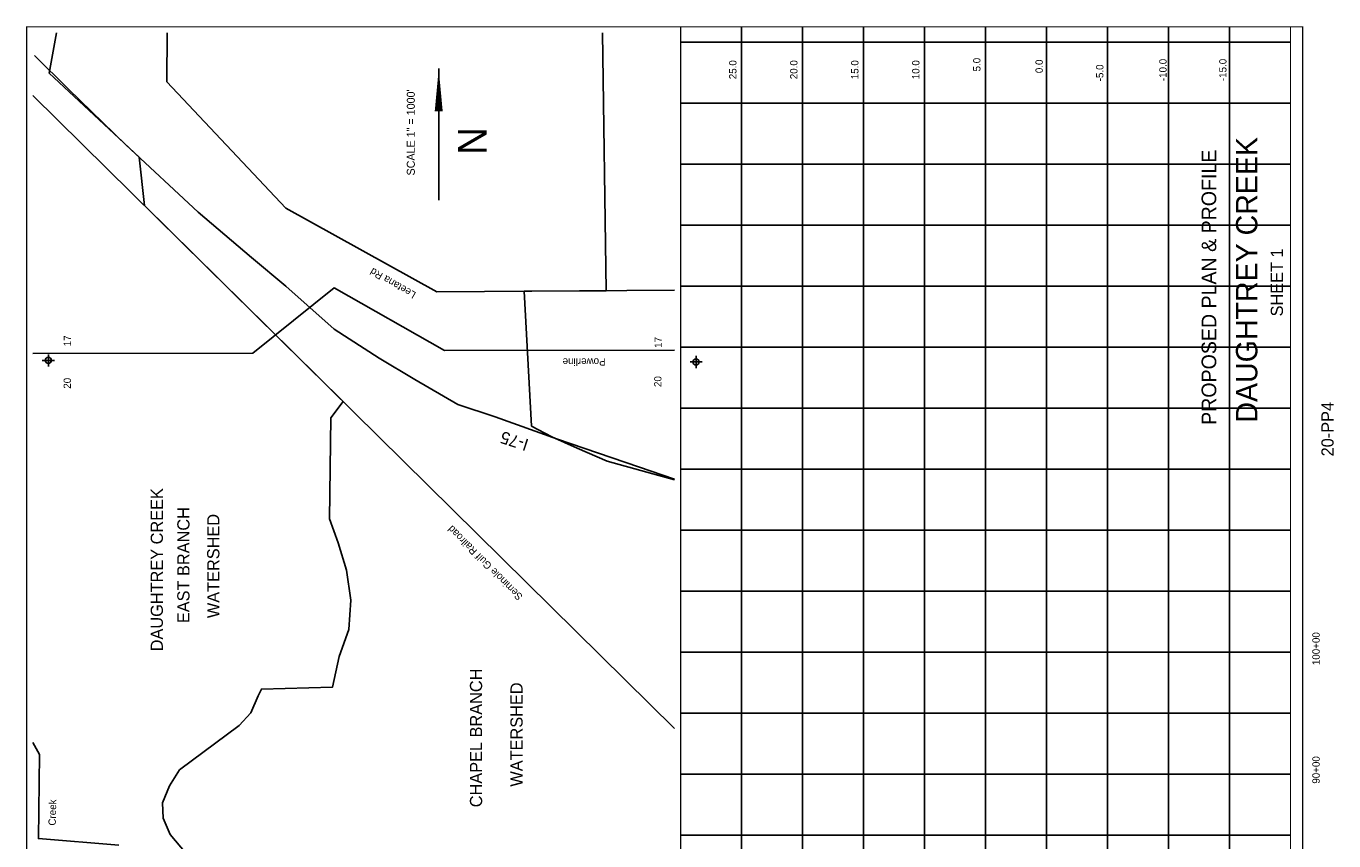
# Model space of a CAD drawing. Extents: x 224673 to 235393, y 857039 to 873049.
# Tile 2 of 2: x 224673 to 235393, y 866372 to 873049. Entities that reach past the tile are written whole.
import ezdxf
from ezdxf.enums import TextEntityAlignment as Align

# ---------------------------------------------------------------- set-up
doc = ezdxf.new("R2010")
doc.units = 0
doc.header["$LTSCALE"] = 800
doc.header["$PDMODE"] = 34
doc.header["$PDSIZE"] = 50
doc.linetypes.add('DIVIDE', pattern=[0])
doc.linetypes.add('STREAM', pattern=[0])
for name, color, linetype in [('BORDER', 1, 'CONTINUOUS'), ('GRID', 2, 'CONTINUOUS'), ('MAJROADS', 9, 'CONTINUOUS'), ('MINROADS', 7, 'CONTINUOUS'), ('POWERLINES', 14, 'DIVIDE'), ('PROPOSED', 7, 'CONTINUOUS'), ('RR', 13, 'CONTINUOUS'), ('SEC', 2, 'CONTINUOUS'), ('TEXT', 7, 'CONTINUOUS'), ('TRUNKS', 5, 'STREAM'), ('WATER', 4, 'CONTINUOUS'), ('WSHEDS', 3, 'CONTINUOUS')]:
    doc.layers.add(name, color=color, linetype=linetype)

msp = doc.modelspace()

# ---------------------------------------------------------------- linework, layer by layer
at = {"layer": 'BORDER', "color": 0, "const_width": 10}
msp.add_lwpolyline([(235138, 857044), (235138, 873044), (224678, 873044), (224678, 857044)], close=True, dxfattribs=at)
for points in [[(230038, 857044), (230038, 873044)], [(235038, 857044), (235038, 873044)]]:
    msp.add_lwpolyline(points, dxfattribs=at)
at = {"layer": 'GRID', "color": 0}
for points in [[(230538, 857044), (230538, 873044)], [(231038, 857044), (231038, 873044)], [(231538, 857044), (231538, 873044)], [(232038, 857044), (232038, 873044)], [(232538, 857044), (232538, 873044)], [(233038, 857044), (233038, 873044)], [(233538, 857044), (233538, 873044)], [(234038, 857044), (234038, 873044)], [(234538, 857044), (234538, 873044)], [(235038, 872919), (230038, 872919)], [(235038, 872419), (230038, 872419)], [(235038, 871919), (230038, 871919)], [(235038, 871419), (230038, 871419)], [(235038, 870919), (230038, 870919)], [(235038, 870419), (230038, 870419)], [(235038, 869919), (230038, 869919)], [(235038, 869419), (230038, 869419)], [(235038, 868919), (230038, 868919)], [(235038, 868419), (230038, 868419)], [(235038, 867919), (230038, 867919)], [(235038, 867419), (230038, 867419)], [(235038, 866919), (230038, 866919)], [(235038, 866419), (230038, 866419)]]:
    msp.add_lwpolyline(points, dxfattribs=at)
at = {"layer": 'MAJROADS', "color": 0}
msp.add_lwpolyline([(224741, 872809), (225019, 872532), (225491, 872077), (226083, 871525), (226521, 871152), (226801, 870917), (227198, 870565), (227566, 870329), (227858, 870152), (228211, 869949), (228517, 869846), (229028, 869663), (229694, 869437), (229987, 869336)], dxfattribs=at)
at = {"layer": 'MINROADS', "color": 0}
msp.add_lwpolyline([(229988, 870885), (228039, 870872), (226801, 871557), (225827, 872594), (225828, 872994)], dxfattribs=at)
at = {"layer": 'POWERLINES', "color": 0}
msp.add_lwpolyline([(229988, 870394), (228102, 870392), (227198, 870904), (226531, 870369), (224728, 870366)], dxfattribs=at)
at = {"layer": 'RR', "color": 0}
msp.add_lwpolyline([(224728, 872482), (229988, 867293)], dxfattribs=at)
at = {"layer": 'SEC', "color": 0}
for p in [(224855, 870309), (230165, 870297)]:
    msp.add_point(p, dxfattribs=at)
at = {"layer": 'TEXT', "color": 0}
msp.add_line((228055, 872702), (228055, 871623), dxfattribs=at)
msp.add_lwpolyline([(228055, 872702, 0, 65.7, 0), (228055, 872350, 65.7, 65.7, 0)], format="xyseb", dxfattribs=at)
at = {"layer": 'TRUNKS', "color": 0}
msp.add_lwpolyline([(225434, 866336), (224774, 866390), (224782, 867080), (224728, 867179)], dxfattribs=at)
at = {"layer": 'WSHEDS', "color": 0}
for points in [[(226071, 866163), (225853, 866425), (225795, 866558), (225792, 866684), (225849, 866824), (225931, 866953), (226419, 867317), (226515, 867420), (226576, 867560), (226601, 867615), (227185, 867632), (227239, 867882), (227319, 868105), (227335, 868344), (227300, 868591), (227232, 868813), (227161, 869011), (227170, 869839), (227273, 869972), (225643, 871579), (225599, 871976), (224862, 872665), (224922, 872994)], [(229988, 869331), (229761, 869394), (229435, 869484), (229191, 869590), (228982, 869683), (228815, 869771), (228756, 870877), (229429, 870881), (229397, 872994)]]:
    msp.add_lwpolyline(points, dxfattribs=at)

# ---------------------------------------------------------------- texts
at = {"layer": 'MINROADS', "color": 0}
msp.add_text('Leetana Rd', height=60, rotation=150, dxfattribs=at).set_placement((227874, 870864))
at = {"layer": 'POWERLINES', "color": 0}
msp.add_text('Powerline', height=60, rotation=180, dxfattribs=at).set_placement((229423, 870327))
at = {"layer": 'PROPOSED', "color": 0}
for s, height, p in [('PROPOSED PLAN & PROFILE', 120, (234429, 870909)), ('20-PP4', 100, (235391, 869746))]:
    msp.add_text(s, height=height, rotation=90, dxfattribs=at).set_placement(p, align=Align.CENTER)
at = {"layer": 'RR', "color": 0}
msp.add_text('Seminole Gulf Railroad', height=60, rotation=135, dxfattribs=at).set_placement((228748, 868379))
at = {"layer": 'TEXT', "color": 0}
for s, height, rotation, p in [('25.0', 60, 90, (230496, 872614)), ('20.0', 60, 90, (230996, 872614)), ('15.0', 60, 90, (231496, 872614)), ('10.0', 60, 90, (231996, 872614)), ('5.0', 60, 90, (232496, 872678)), ('0.0', 60, 90, (233007, 872664)), ('-5.0', 60, 90, (233504, 872597)), ('I-75', 100, 162, (228800, 869660)), ('DAUGHTREY CREEK', 100, 90, (225794, 867925)), ('EAST BRANCH', 100, 90, (226012, 868156)), ('WATERSHED', 100, 90, (226257, 868197)), ('CHAPEL BRANCH', 100, 90, (228411, 866647)), ('WATERSHED', 100, 90, (228743, 866816))]:
    msp.add_text(s, height=height, rotation=rotation, dxfattribs=at).set_placement(p)
for s, height, p in [('-10.0', 60, (234022, 872690)), ('-15.0', 60, (234513, 872690)), ('SCALE 1" = 1000\'', 65.73, (227859, 872178)), ('N', 235, (228447, 872108)), ('DAUGHTREY CREEK', 175, (234766, 870970)), ('SHEET 1', 100, (234976, 870949)), ('17', 60, (225041, 870470)), ('17', 60, (229884, 870457)), ('20', 60, (225040, 870122)), ('20', 60, (229881, 870136)), ('100+00', 60, (235277, 867947)), ('90+00', 60, (235277, 866953))]:
    msp.add_text(s, height=height, rotation=90, dxfattribs=at).set_placement(p, align=Align.CENTER)
at = {"layer": 'WATER', "color": 0}
msp.add_text('Creek', height=60, rotation=88.5274, dxfattribs=at).set_placement((224915, 866496))

doc.saveas('drawing.dxf')
